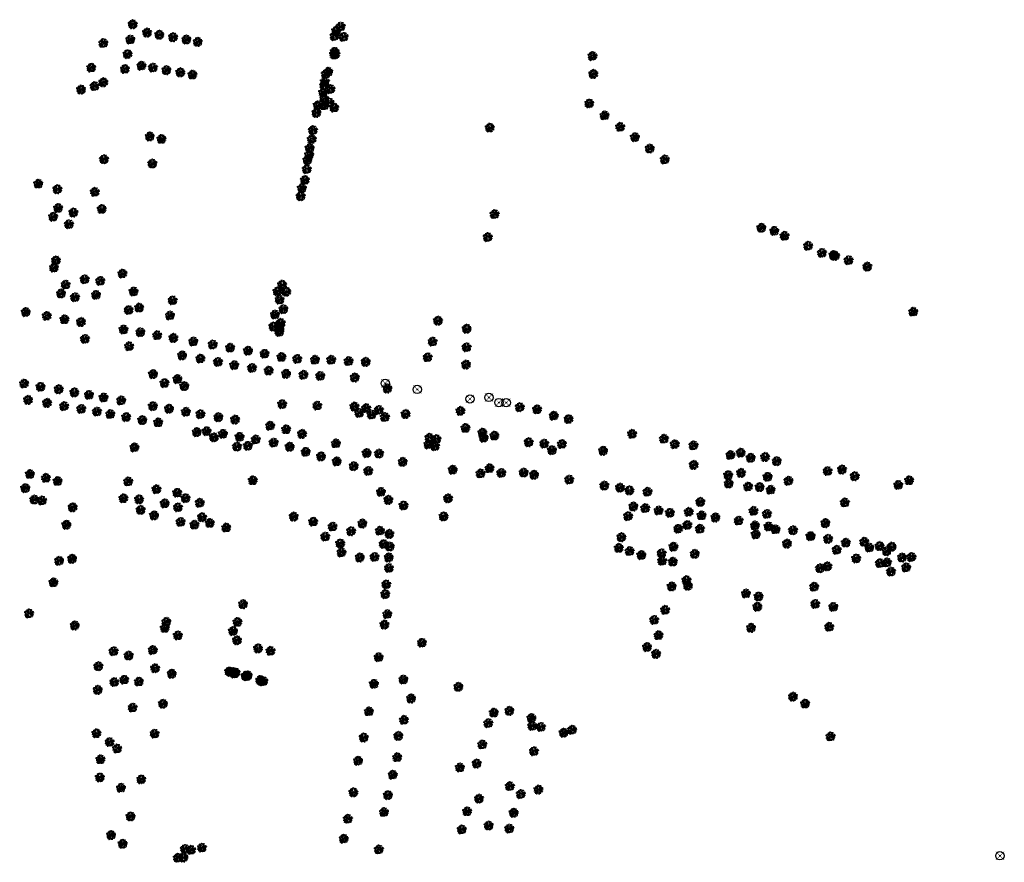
# Model space of a CAD drawing. Header units: metres. Extents: x 197165 to 199066, y 355709 to 356526.
# Tile 6 of 6: x 198537 to 199066, y 355781 to 356234. Entities that reach past the tile are written whole.
import ezdxf

# ---------------------------------------------------------------- set-up
doc = ezdxf.new("R2010")
doc.units = ezdxf.units.M
doc.layers.add('B-WE-GR-BOOM-S', color=252, linetype='Continuous')
doc.layers.add('V-WE-GR-BOOM-S', color=10, linetype='Continuous', lineweight=25)

# ---------------------------------------------------------------- blocks, each defined once
blk = doc.blocks.new('SGR-BOOM_23')
at = {"flags": 128}
for points in [[(-11.8, 5), (-11.9, 5), (-12.1, 5.2), (-12.1, 5.3), (-11.9, 5.2), (-11.8, 5.2), (-11.8, 5)], [(-11.7, 2.8), (-11.8, 2.8), (-11.9, 2.9), (-11.8, 3), (-11.7, 2.9), (-11.7, 2.8)], [(-11.4, 3), (-11.5, 3.1), (-11.7, 3.2), (-11.8, 3.3), (-11.8, 3.4), (-11.7, 3.5), (-11.5, 3.4), (-11.4, 3.3), (-11.4, 3)], [(-11.3, 4.9), (-11, 4.6), (-10.7, 4.5), (-10.7, 4.5), (-10.7, 4.3), (-11.3, 4.7), (-11.3, 4.7), (-11.5, 4.3), (-11.6, 4.3), (-11.7, 4.4), (-11.4, 4.9), (-11.3, 5.3), (-11.2, 5.3), (-11.2, 5.3), (-11.3, 4.9)], [(-11.7, 2.3), (-11.7, 2.4), (-11.7, 2.5), (-11.5, 2.5), (-11.5, 2.5), (-11.7, 2.3)], [(-10.7, 2), (-10.8, 2), (-10.9, 1.9), (-10.9, 1.7), (-11, 1.8), (-11.2, 1.6), (-11.3, 1.7), (-10.8, 2.1), (-10.8, 2.1), (-10.6, 2.1), (-10.7, 2.3), (-10.6, 2.3), (-10.5, 2.2), (-10.7, 2)], [(-11, 3.3), (-11.2, 3.5), (-10.9, 3.9), (-10.7, 3.8), (-11, 3.3)], [(-10.3, 1.5), (-10.4, 1.5), (-10.5, 1.6), (-10.5, 1.7), (-10.6, 1.8), (-10.5, 1.8), (-10.3, 1.6), (-10.3, 1.5)], [(-10, 4.1), (-10.1, 4), (-10.4, 3.9), (-10.5, 4.1), (-10.1, 4.4), (-10, 4.4), (-9.9, 4.3), (-10, 4.1)], [(-9.8, 2.4), (-9.8, 2.4), (-9.9, 2.4), (-10, 2.3), (-10, 2.1), (-10.2, 2.1), (-10.3, 2), (-10.3, 2.1), (-10.1, 2.4), (-10.1, 2.5), (-10, 2.4), (-9.8, 2.6), (-9.6, 2.7), (-9.5, 2.6), (-9.8, 2.4)], [(-9.3, 4.7), (-9.8, 5.1), (-9.7, 5.1), (-9.3, 4.9), (-9.2, 4.9), (-9.2, 4.8), (-9.3, 4.7)], [(-9, 0.6), (-8.8, 0.3), (-8.8, 0.3), (-8.7, 0.3), (-8.9, 0), (-9.1, 0), (-9.4, -0.4), (-9.4, -0.7), (-9.1, -0.8), (-8.9, -0.8), (-8.8, -0.6), (-8.9, -0.3), (-8.8, -0.2), (-8.4, -0.6), (-8.2, -0.6), (-8.1, -0.4), (-7.9, -0.6), (-7.2, -0.8), (-7.7, -0.9), (-7.6, -0.9), (-7.6, -1), (-7.4, -1), (-7.5, -1.1), (-7.5, -1.1), (-7.6, -1.1), (-7.6, -1), (-8, -1.1), (-8.2, -1.3), (-8.2, -1.4), (-8.1, -1.5), (-8.2, -1.5), (-8.2, -1.6), (-8.5, -1), (-8.9, -1.1), (-9, -1.1), (-9.1, -1.2), (-9.1, -1.3), (-9.3, -1.4), (-9.3, -1.3), (-9.3, -1.2), (-9.1, -1.2), (-9, -1.2), (-9, -1), (-9.4, -1), (-9.6, -1), (-9.7, -0.9), (-9.4, -0.8), (-9.3, -0.8), (-9.6, -0.6), (-9.7, -0.5), (-9.8, -0.5), (-9.6, -0.2), (-9.5, -0.2), (-9.4, 0), (-9.2, 0), (-9.1, 0.3), (-9.1, 0.6), (-9.3, 0.8), (-9.4, 0.9), (-9.1, 1.2), (-8.8, 1), (-8.8, 1), (-9, 0.6)], [(-9, 6), (-9.1, 5.9), (-9.3, 6), (-9.3, 6), (-9.3, 6.1), (-9.1, 6.2), (-9, 6.1), (-9, 6)], [(-8.5, 7.2), (-8.5, 7.2), (-8.6, 7.2), (-8.6, 7.4), (-8.5, 7.5), (-8.3, 7.5), (-8.3, 7.2), (-8.5, 7.2)], [(-8.1, 0.2), (-8.3, 0.5), (-8.1, 0.7), (-7.9, 0.7), (-7.9, 0.4), (-8.1, 0.2)], [(-7.4, 1.3), (-7.2, 1.2), (-7.5, 1.2), (-7.4, 1.3)], [(-7.2, 8.3), (-7.3, 8.3), (-7.2, 8.5), (-7.1, 8.4), (-7.2, 8.3)], [(-6.6, 6.8), (-6.8, 6.7), (-7, 6.8), (-7.2, 7), (-7.1, 7), (-7, 7.2), (-6.6, 7.1), (-6.6, 7), (-6.6, 6.8)], [(-6.9, 4.6), (-7, 4.7), (-6.9, 4.8), (-6.8, 4.6), (-6.9, 4.6)], [(-5.9, 9.3), (-6.1, 9.4), (-6.5, 9.4), (-6.6, 9.4), (-6.7, 9.5), (-6.8, 9.6), (-6.7, 9.7), (-6, 9.7), (-5.9, 9.6), (-5.9, 9.3)], [(-6, 3.6), (-6, 3.5), (-6.3, 3.8), (-6.5, 3.8), (-6.4, 4.2), (-6.7, 4.5), (-6.7, 4.6), (-6.6, 4.7), (-6.3, 4), (-6.2, 3.9), (-6, 3.9), (-5.8, 4.2), (-5.6, 4), (-6, 3.6)], [(-6.2, 6.4), (-6.3, 6.3), (-6.5, 6.5), (-6.5, 6.8), (-6.3, 6.9), (-6.2, 6.8), (-6.2, 6.4)], [(-6.3, 3.2), (-6.4, 3.2), (-6.2, 3.3), (-6.2, 3.3), (-6.3, 3.2)], [(-6, 7.1), (-6.1, 7.1), (-6.2, 7.3), (-6.2, 7.5), (-6.1, 7.6), (-5.9, 7.6), (-5.8, 7.4), (-6, 7.1)], [(-5.5, 10.1), (-5.6, 10), (-5.7, 10), (-5.7, 10.1), (-5.7, 10.2), (-5.6, 10.2), (-5.5, 10.1), (-5.5, 10.1)], [(-5.5, 5), (-5.6, 5.1), (-5.6, 5.2), (-5.4, 5), (-5.5, 5)], [(-5.1, 10), (-5.5, 10.3), (-5.5, 10.6), (-5.3, 10.5), (-5.1, 10.4), (-5, 10.2), (-5.1, 10)], [(-5.3, 3.6), (-5.4, 3.7), (-5.2, 3.8), (-5, 3.6), (-5.3, 3.6)], [(-3.8, 8.6), (-3.8, 8.5), (-4, 8.4), (-4.2, 8.5), (-4.4, 8.2), (-4.7, 8.3), (-4.6, 8.1), (-4.8, 7.9), (-4.9, 7.9), (-5.1, 8.2), (-5.1, 8.3), (-4.8, 8.4), (-4.8, 8.3), (-4.6, 8.3), (-4.6, 8.4), (-4.6, 8.5), (-4.4, 8.5), (-4.3, 8.8), (-4, 8.8), (-3.9, 9), (-3.7, 9), (-3.6, 8.9), (-3.8, 8.6)], [(-4.5, 7.5), (-4.5, 7.5), (-4.7, 7.6), (-4.7, 7.7), (-4.5, 7.9), (-4.3, 7.8), (-4.4, 7.6), (-4.5, 7.5)], [(-4.1, 5.2), (-4.4, 5.2), (-4.7, 5.5), (-4.7, 5.7), (-4.6, 5.8), (-4.3, 5.7), (-4.1, 5.4), (-4.1, 5.2)], [(-4.5, 4.3), (-4.5, 4.3), (-4.7, 4.4), (-4.5, 4.7), (-4.4, 4.8), (-4.2, 4.8), (-4.2, 4.5), (-4.5, 4.3)], [(-4.4, 2.9), (-4.6, 2.9), (-4.3, 3.1), (-4.2, 3.1), (-4.4, 2.9), (-4.4, 2.9)], [(-3.9, 0.5), (-4.2, 0.6), (-3.9, 0.7), (-3.8, 0.7), (-3.9, 0.5)], [(-4.1, 4.3), (-4.1, 4.5), (-4, 4.5), (-3.9, 4.5), (-4.1, 4.3)], [(-3.7, 7.3), (-3.8, 7.2), (-3.9, 7.3), (-4, 7.4), (-3.8, 7.5), (-3.7, 7.4), (-3.7, 7.3)], [(-3.9, 8), (-3.7, 8.2), (-3.5, 8.2), (-3.3, 8.3), (-3.7, 7.9), (-3.9, 8)], [(-3.5, 1.4), (-3.6, 1.4), (-3.7, 1.4), (-3.5, 1.6), (-3.4, 1.5), (-3.5, 1.4)], [(-3.1, 0.9), (-3.1, 0.8), (-3.4, 0.5), (-3.7, 0.6), (-3.7, 0.8), (-3.7, 0.9), (-3.6, 1), (-3.5, 1), (-3.1, 1.4), (-2.9, 1.4), (-3, 1), (-3.1, 0.9)], [(-3.3, 5.7), (-3.4, 5.7), (-3.6, 5.5), (-3.4, 5.9), (-3.3, 5.9), (-3.3, 5.8), (-3.3, 5.7)], [(-3.4, 9.8), (-3.5, 9.8), (-3.5, 9.9), (-3.3, 10.1), (-3.2, 10), (-3.4, 9.8)], [(-3.1, 11.4), (-3.1, 11.4), (-3.3, 11.4), (-3.4, 11.6), (-3.4, 11.7), (-3.2, 11.7), (-3, 11.5), (-3.1, 11.4)], [(-2.9, 10.9), (-3.1, 10.8), (-3.1, 10.8), (-3.2, 10.9), (-3.2, 11), (-3.1, 11.1), (-2.9, 11.1), (-2.9, 11.1), (-2.9, 10.9)], [(-2.1, 8.6), (-2.2, 8.6), (-2.3, 8.5), (-2.6, 8.7), (-2.6, 9), (-2.8, 9.1), (-2.8, 9.1), (-2.9, 8.7), (-2.9, 8.7), (-3.1, 8.7), (-3.2, 8.9), (-3.2, 9.1), (-3, 9.2), (-2.8, 9.2), (-2.8, 9.2), (-2.7, 9.4), (-2.4, 9.3), (-2.1, 8.9), (-2.1, 8.6)], [(-3, 0.1), (-3.1, 0.1), (-3.2, 0.2), (-3, 0.4), (-2.9, 0.2), (-3, 0.1)], [(-2.7, 0.8), (-2.9, 1), (-2.6, 1.1), (-2.6, 0.9), (-2.7, 0.8)], [(-1.8, 1.7), (-1.9, 1.6), (-2.2, 1.6), (-2.3, 1.5), (-2.6, 1.6), (-2, 2.1), (-1.9, 2.1), (-1.7, 1.8), (-1.8, 1.7)], [(-2, 7.5), (-2.3, 7.6), (-2, 7.7), (-2, 7.6), (-2, 7.5)], [(-2, 11.3), (-2.1, 11.3), (-2.2, 11.4), (-2.1, 11.7), (-2, 11.8), (-1.5, 11.6), (-1.3, 11.5), (-1.8, 11.2), (-2, 11.3)], [(-2, 3.1), (-2.2, 3.4), (-2.2, 3.5), (-2.1, 3.3), (-2, 3.1)], [(-1.8, 0.8), (-2.1, 0.9), (-2.2, 1.1), (-2, 1.3), (-1.8, 1.3), (-1.6, 1), (-1.8, 0.8)], [(-1.4, 1.3), (-1.6, 1.3), (-1.7, 1.4), (-1.4, 1.5), (-1.4, 1.5), (-1.4, 1.3)], [(-1.3, 12.3), (-1.5, 12.1), (-1.5, 12.2), (-1.6, 12.2), (-1.6, 12.3), (-1.4, 12.5), (-1.3, 12.4), (-1.3, 12.3)], [(-1.4, 6.1), (-1.4, 6), (-1.6, 6.2), (-1.4, 6.3), (-1.3, 6.2), (-1.4, 6.1)], [(-1.3, 9.5), (-1.4, 9.4), (-1.5, 9.4), (-1.5, 9.4), (-1.5, 9.6), (-1.3, 9.7), (-1.3, 9.6), (-1.3, 9.5)], [(-0.5, 5.5), (-0.6, 5.4), (-0.7, 5.4), (-0.5, 5.6), (-0.5, 5.6), (-0.5, 5.5)], [(-0.4, 12.4), (-0.2, 12), (-0.2, 12.1), (-0.4, 12.1), (-0.5, 11.9), (-0.6, 12.1), (-0.6, 12.7), (-0.6, 12.8), (-0.4, 12.9), (-0.3, 12.8), (-0.4, 12.4)], [(0.1, 2.3), (0.1, 2.3), (0.3, 2.7), (0.3, 2.8), (0.4, 2.9), (0.3, 2.3), (0.1, 2.3)], [(0.8, 12.4), (0.7, 12.3), (0.7, 12.3), (0.6, 12.4), (0.7, 12.6), (0.8, 12.5), (0.8, 12.4)], [(0.9, 5.4), (0.8, 5.2), (0.6, 5.5), (0.9, 5.5), (0.9, 5.5), (0.9, 5.4)], [(0.8, 2.2), (0.7, 2.1), (0.7, 2), (0.6, 2.1), (0.7, 2.1), (0.7, 2.5), (0.8, 2.7), (0.9, 2.4), (0.8, 2.2)], [(1.1, 2.7), (1.1, 2.6), (0.9, 2.8), (0.9, 3), (0.8, 3.1), (0.8, 3.1), (0.9, 3.2), (1.1, 2.9), (1.1, 2.7)], [(2, 9.8), (2.1, 9.8), (2.2, 9.5), (2.2, 9.4), (2.1, 9.3), (2, 9.4), (1.9, 9.9), (1.6, 10.2), (1.7, 10.4), (1.8, 10.5), (2, 10.5), (2.1, 10.4), (2, 9.8)], [(2.1, 1.6), (1.7, 1.9), (1.7, 2), (1.9, 2.1), (2, 2.1), (2.1, 1.8), (2.1, 1.6)], [(2.2, 8), (2.1, 8.1), (2, 7.9), (1.8, 7.9), (2.2, 8.2), (2.2, 8.2), (2.2, 8)], [(2.1, 11.9), (2, 11.8), (1.9, 11.8), (1.9, 11.8), (1.9, 12), (2, 12), (2.1, 12), (2.1, 11.9)], [(2.3, 7.4), (2.1, 7.5), (2.2, 7.5), (2.4, 7.3), (2.3, 7.4)], [(3.5, 3.5), (3.4, 3.6), (2.8, 3.5), (2.7, 3.4), (2.5, 3.6), (2.6, 3.7), (2.8, 3.7), (3.1, 4.1), (3.3, 4.1), (3.4, 3.9), (3.7, 3.8), (3.7, 3.7), (3.5, 3.5)], [(3.9, 0.3), (3.8, 0.2), (3.6, 0.1), (2.9, -0.4), (2.7, -0.4), (2.6, 0.1), (2.8, 0.6), (2.8, 0.6), (3.1, 0.4), (3.3, 0.7), (3.4, 0.8), (3.8, 0.6), (3.9, 0.4), (3.9, 0.3)], [(4, 10.1), (4.1, 9.9), (4.2, 9.8), (3.7, 9.2), (3.6, 9.2), (3.4, 9.3), (3.7, 9.7), (3.6, 9.8), (3.5, 10), (3.3, 10), (3.1, 10.4), (3.1, 10.5), (3.4, 10.5), (3.4, 10.8), (3.1, 10.9), (3, 11), (3, 11.1), (3.1, 11.2), (3.5, 10.8), (3.7, 10.8), (4, 10.4), (4, 10.1)], [(3.2, 7.7), (3.1, 7.5), (3.1, 7.7), (3.3, 7.9), (3.4, 7.8), (3.2, 7.7)], [(3.3, 8.7), (3.3, 8.8), (3.5, 8.8), (3.5, 8.7), (3.3, 8.7)], [(4.3, 7.8), (4.1, 7.8), (4, 7.7), (3.8, 7.7), (3.7, 7.9), (4.1, 8), (4.2, 8.1), (4.3, 8.1), (4.5, 7.8), (4.3, 7.8)], [(4.1, 3.4), (4, 3.3), (3.9, 3.3), (3.8, 3.4), (4, 3.6), (4.2, 3.5), (4.1, 3.4)], [(4.1, 10.7), (4.1, 10.7), (3.9, 10.9), (3.9, 11), (4.1, 11.1), (4.2, 11.1), (4.1, 10.7)], [(4.3, 1.7), (4.3, 1.7), (4.2, 1.8), (4.4, 2), (4.4, 2), (4.3, 1.7)], [(6.4, 0.9), (6.4, 0.7), (6.4, 0.5), (6.3, 0.4), (6.3, 0.3), (5.9, 0.7), (5.8, 1), (5.7, 1.1), (5.5, 1.1), (5.3, 0.8), (5, 1), (4.9, 1), (4.9, 1), (4.9, 0.8), (5, 0.7), (4.9, 0.5), (4.6, 0.5), (4.4, 1), (4.3, 1.1), (4.3, 1.3), (4.5, 1.5), (4.5, 1.5), (4.9, 1.7), (5, 1.8), (5.1, 1.8), (5.4, 1.5), (5.5, 1.3), (5.6, 1.3), (5.9, 1.1), (6, 1.1), (6, 1.1), (6.5, 1.2), (6.5, 1.1), (6.4, 0.9)], [(4.8, 10.5), (4.7, 10.4), (4.5, 10.5), (4.7, 10.7), (4.8, 10.6), (4.8, 10.5)], [(5.5, 5.6), (5.6, 5.5), (5.6, 5.4), (5.5, 5.3), (4.9, 5.4), (4.7, 5.3), (4.7, 5.2), (4.8, 5.1), (4.9, 5.1), (4.8, 5.1), (4.5, 5.4), (4.7, 5.7), (5.1, 5.7), (5.2, 5.9), (5.2, 6), (5.2, 6), (5.6, 5.9), (5.7, 5.8), (5.5, 5.6)], [(4.9, 6), (4.7, 6.1), (4.6, 6.1), (4.9, 6.2), (5, 6.1), (4.9, 6)], [(5, 2.6), (4.9, 2.6), (5, 2.8), (4.9, 2.7), (5, 2.6)], [(5.7, -0.2), (5.4, 0), (5.4, 0.2), (5.6, 0.3), (5.9, 0.3), (6, 0.1), (5.7, -0.2)], [(6.1, 6.9), (6, 6.9), (5.9, 7), (5.8, 7.1), (5.8, 7.1), (5.9, 7.3), (6, 7.3), (6.1, 7.1), (6.1, 6.9)], [(6.1, 10.4), (6, 10.4), (5.9, 10.5), (5.9, 10.8), (6, 10.9), (6.5, 10.7), (6.8, 10.6), (6.3, 10.3), (6.1, 10.4)], [(6.8, 3.4), (6.8, 3.3), (6.7, 3.2), (6.5, 3.3), (6.4, 3.3), (6.4, 3.2), (6.4, 3.2), (6.3, 3.1), (6, 3.2), (5.9, 3.3), (5.9, 3.4), (6, 3.4), (6.4, 3.4), (7, 4), (7.1, 4), (7.2, 3.8), (6.8, 3.4)], [(6.2, 5.5), (6.1, 5.2), (6, 5.1), (6, 5.4), (6.2, 5.6), (6.2, 5.7), (6.3, 5.8), (6.4, 5.8), (6.4, 5.6), (6.2, 5.5)], [(7.1, 1.5), (6.9, 1.4), (6.9, 1.4), (6.7, 1.4), (6.6, 1.6), (6.8, 1.9), (6.9, 2.1), (7.1, 2), (7.2, 2), (7.1, 1.9), (7.1, 1.5)], [(6.9, 9.9), (6.8, 9.9), (6.7, 9.9), (6.7, 9.9), (6.7, 10.1), (6.9, 10), (6.9, 9.9)], [(7, 7.6), (6.9, 7.7), (7, 7.8), (7.1, 7.7), (7, 7.6)], [(8.3, 2.2), (8.3, 2.1), (8.6, 1.8), (8.4, 1.4), (8.3, 1.3), (8.2, 1.4), (8.1, 1.8), (8, 1.9), (7.4, 1.9), (7.2, 2.2), (7.1, 2.6), (7.2, 2.7), (7.3, 2.7), (7.6, 2.5), (7.6, 2.3), (7.6, 2.2), (8.1, 2.1), (8.2, 2.2), (8.1, 2.4), (8.4, 2.7), (8.6, 2.5), (8.3, 2.2)], [(8, 1), (7.7, 1.1), (7.5, 1.3), (7.5, 1.4), (7.6, 1.5), (7.8, 1.6), (8.1, 1.3), (8.1, 1.1), (8, 1)], [(8.4, -0.3), (8.5, -0.6), (8.4, -0.7), (8.3, -0.9), (8, -0.5), (8, -0.4), (8, -0.2), (7.9, -0.1), (7.9, 0.1), (8.1, 0.3), (8.4, 0.3), (8.5, 0.1), (8.4, -0.3)], [(8.8, 3.8), (8.5, 3.9), (8.2, 4.2), (8.3, 4.2), (8.3, 4.3), (8.2, 4.4), (8.6, 4.1), (8.8, 4.1), (9, 3.9), (8.8, 3.8)], [(9.2, 5.9), (9.1, 5.8), (8.7, 5.7), (8.5, 5.9), (8.5, 5.9), (8.6, 6.1), (9.1, 6.1), (9.2, 6), (9.2, 5.9)], [(9.2, 4.5), (9.2, 4.3), (8.5, 4.8), (8.6, 4.9), (8.5, 5.1), (8.9, 4.9), (9.1, 4.9), (9.2, 4.8), (9.3, 4.7), (9.2, 4.5)], [(9.9, -0.2), (9.6, -0.2), (9.3, -0.1), (9.2, 0), (9.2, 0.1), (9.2, 0.1), (9.6, 0), (9.9, 0.2), (10, 0.1), (9.9, -0.2)], [(10.2, 1.8), (10.4, 1.5), (10.5, 1.4), (10.5, 1.3), (10.4, 1.2), (10.2, 1.4), (9.9, 2), (10, 2.2), (10.1, 2.3), (10.2, 2.2), (10.2, 2.2), (10.2, 1.8)], [(10.2, 6.3), (10, 6.4), (10.2, 6.5), (10.3, 6.4), (10.2, 6.3)], [(10.7, 5.6), (10.5, 5.5), (10.3, 5.5), (10.4, 5.8), (10.5, 5.9), (10.6, 5.9), (10.7, 5.8), (10.7, 5.6)], [(11.1, 3.3), (10.9, 3.1), (10.9, 2.9), (10.4, 2.6), (10.3, 2.6), (10.3, 2.7), (10.5, 2.8), (10.6, 2.8), (10.7, 2.9), (10.7, 3.3), (11, 3.7), (10.9, 3.7), (11.2, 3.7), (11.3, 3.5), (11.1, 3.3)], [(10.5, 0), (10.4, -0.1), (10.4, -0.1), (10.3, 0), (10.4, 0.1), (10.5, 0.1), (10.5, 0)], [(11.3, 2.1), (11.3, 2), (11.3, 1.9), (11.2, 1.8), (11.1, 1.9), (11, 1.9), (10.9, 1.8), (10.9, 1.6), (10.9, 1.5), (10.9, 1.4), (10.7, 1.6), (10.7, 1.7), (10.4, 2), (10.5, 2.2), (10.6, 2.3), (10.6, 2.2), (10.8, 2.2), (10.9, 2.6), (11.4, 2.4), (11.6, 2.3), (11.3, 2.1)], [(11.1, 4.4), (11, 4.3), (10.8, 4.3), (10.9, 4.6), (11, 4.6), (11.1, 4.5), (11.1, 4.4)], [(12.1, 3), (12, 2.8), (11.6, 2.8), (11.6, 2.9), (11.6, 3.1), (12, 3.1), (12.1, 3), (12.1, 3)], [(-10.6, -4.4), (-10.8, -4.4), (-11, -4.1), (-10.9, -4), (-10.5, -4.4), (-10.6, -4.4)], [(-10.1, -3.1), (-10.3, -3.4), (-10.3, -3.5), (-10.5, -3.6), (-10.5, -3.5), (-10.5, -3), (-10.3, -2.8), (-10.2, -3), (-10.1, -3.1)], [(-10, -1.6), (-10.1, -1.6), (-10.2, -1.2), (-10.1, -1), (-9.9, -1.3), (-10, -1.6)], [(-8.5, -2.4), (-8.5, -2.5), (-8.3, -2.6), (-8.7, -2.7), (-8.7, -2.8), (-8.6, -3), (-8.8, -3), (-8.9, -3), (-8.9, -3), (-8.9, -2.6), (-9.3, -2.3), (-9.7, -2.3), (-9.9, -2.5), (-10, -2.7), (-10.1, -2.8), (-10.2, -2.8), (-10, -2.3), (-9.5, -1.9), (-9.2, -1.7), (-9.2, -1.9), (-8.8, -2.2), (-8.5, -2.3), (-8.5, -2.3), (-8.5, -2.4)], [(-9.8, -7.6), (-9.9, -7.6), (-10, -7.6), (-10, -7.3), (-9.8, -7.4), (-9.8, -7.6)], [(-9.6, -2.9), (-9.8, -2.8), (-9.6, -2.6), (-9.6, -2.9), (-9.6, -2.9)], [(-9.8, -3.2), (-9.7, -3.1), (-9.4, -3.1), (-9.7, -3.5), (-9.8, -3.2)], [(-9.6, -4), (-9.7, -4.1), (-9.8, -3.9), (-9.6, -3.7), (-9.6, -3.7), (-9.6, -4)], [(-9, -3.1), (-9.1, -3.1), (-9.1, -3.1), (-9.2, -3), (-9.1, -3), (-9, -3), (-9, -3.1)], [(-8.3, -4.9), (-8.5, -5.1), (-8.6, -5.3), (-9.1, -5.6), (-9.1, -5.6), (-9.1, -5.5), (-9, -5.4), (-8.8, -5.4), (-8.8, -5.3), (-8.8, -5), (-8.4, -4.5), (-8.6, -4.5), (-8.3, -4.5), (-8.1, -4.8), (-8.3, -4.9)], [(-8.7, -7.4), (-8.7, -7.3), (-8.8, -7.4), (-8.7, -7), (-8.7, -6.9), (-8.4, -7), (-8.5, -7.3), (-8.7, -7.4)], [(-8.4, -9), (-8.6, -9), (-8.8, -8.7), (-8.7, -8.6), (-8.3, -9), (-8.4, -9)], [(-8.4, -3.8), (-8.4, -3.9), (-8.6, -3.9), (-8.6, -3.7), (-8.5, -3.6), (-8.4, -3.7), (-8.4, -3.8)], [(-8.1, -1), (-8.4, -1), (-8.4, -0.9), (-8.4, -0.9), (-8.3, -0.8), (-8.2, -0.7), (-7.9, -0.8), (-8.1, -1), (-8.1, -1)], [(-7.9, -7.7), (-8.1, -8), (-8.2, -8.1), (-8.3, -8.2), (-8.4, -8.1), (-8.3, -7.6), (-8.1, -7.4), (-8, -7.6), (-7.9, -7.7)], [(-8, -7), (-8, -7), (-8.1, -7), (-8.2, -6.9), (-8.1, -6.8), (-8, -6.9), (-8, -7)], [(-7.3, -5.3), (-7.4, -5.4), (-7.8, -5.4), (-7.9, -5.3), (-7.9, -5.1), (-7.4, -5.1), (-7.3, -5.2), (-7.3, -5.3)], [(-7.3, -2.7), (-7.2, -2.8), (-7.3, -3), (-7.5, -2.8), (-7.5, -2.5), (-7.6, -2.5), (-7.5, -2.5), (-7.5, -2.3), (-7.7, -2.3), (-7.6, -2.1), (-7.3, -2.7), (-7.3, -2.7)], [(-7.6, -7.8), (-7.6, -7.7), (-7.2, -7.7), (-7.5, -8.1), (-7.6, -7.8)], [(-7.4, -8.6), (-7.5, -8.7), (-7.6, -8.5), (-7.4, -8.3), (-7.4, -8.4), (-7.4, -8.6)], [(-6.8, -7.1), (-6.3, -7.6), (-6.5, -7.8), (-6.4, -8.3), (-6.3, -8.4), (-6.3, -8.5), (-6.4, -8.6), (-6.6, -8.1), (-6.6, -7.6), (-6.9, -7.5), (-7.1, -7.5), (-7.2, -7.4), (-7.3, -7.4), (-7.4, -7.3), (-7.3, -7.1), (-7.1, -7.1), (-7, -6.9), (-7.4, -6.9), (-7.5, -6.8), (-7.5, -6.7), (-7.5, -6.6), (-7.2, -6.8), (-7, -6.6), (-7, -7), (-6.8, -7.1)], [(-6.4, -1.5), (-6.4, -1.7), (-6.3, -1.8), (-6.5, -1.6), (-6.5, -1.5), (-6.6, -1.4), (-6.9, -1.4), (-7, -1.6), (-7, -1.9), (-6.7, -2.1), (-6.6, -2.3), (-6.6, -2.3), (-6.6, -2.4), (-6.8, -2.4), (-7.2, -1.9), (-7.2, -1.9), (-7.1, -1.9), (-7.1, -1.6), (-7.4, -1.6), (-7.3, -1.6), (-7.3, -1.4), (-7.1, -1.4), (-7, -1.5), (-6.8, -1.1), (-6.6, -0.9), (-6.4, -1.1), (-6.2, -1.3), (-6.4, -1.5)], [(-6.9, -8.4), (-7, -8.5), (-7.1, -8.4), (-7, -8.3), (-6.9, -8.4), (-6.9, -8.4)], [(-5.5, -5.9), (-5.7, -6.1), (-5.9, -5.9), (-6.1, -5.8), (-6.3, -5.9), (-6.4, -5.9), (-6.4, -5.7), (-6.3, -5.6), (-6, -5.6), (-6, -5.6), (-5.6, -5.7), (-5.6, -5.8), (-5.5, -5.9)], [(-6.2, -10.8), (-6.3, -10.7), (-6.2, -10.5), (-6.1, -10.7), (-6.2, -10.8)], [(-5.8, -9.8), (-6, -9.6), (-6.2, -9.3), (-6, -9.2), (-5.9, -9.2), (-5.7, -9.8), (-5.8, -9.8)], [(-5.7, -2.4), (-5.9, -2.2), (-5.8, -2.1), (-5.8, -2.3), (-5.7, -2.4)], [(-5, -2.8), (-5.2, -2.8), (-5.3, -3.2), (-5.3, -3.3), (-5.2, -3.3), (-5.2, -3.2), (-5.1, -3.4), (-5.3, -3.7), (-5.5, -3.6), (-5.7, -3.6), (-5.8, -3.7), (-5.9, -3.6), (-5.8, -3.4), (-5.7, -3.2), (-5.9, -3.1), (-5.8, -3), (-5.6, -3.2), (-5.3, -2.9), (-5.3, -2.8), (-5.6, -2.5), (-5.3, -2.4), (-4.9, -2.9), (-4.8, -2.9), (-5, -3), (-5, -2.8)], [(-5, -9.2), (-4.9, -9.4), (-5, -9.9), (-5.4, -10.5), (-5.3, -10.9), (-5.7, -11.2), (-5.7, -11.2), (-5.8, -11.2), (-5.9, -11.2), (-5.6, -11), (-5.6, -10.8), (-5.9, -10.5), (-5.9, -10.4), (-5.4, -10.5), (-5.2, -9.8), (-5.1, -9.7), (-5.2, -9.6), (-5.6, -9.5), (-5.6, -9.4), (-5.6, -9.4), (-5.1, -9.3), (-5.1, -9), (-5.3, -8.8), (-5.3, -8.8), (-5.1, -8.8), (-5, -8.9), (-5, -9.2)], [(-5, -7), (-5.3, -6.7), (-5.3, -6.5), (-4.8, -6.3), (-4.8, -6.9), (-5, -7)], [(-5.1, -1.5), (-5.2, -1.4), (-5.1, -1.3), (-5, -1.4), (-4.6, -1.4), (-4.8, -1.5), (-5.1, -1.5)], [(-1.1, -7.7), (-1.5, -7.6), (-1.7, -7.8), (-1.7, -8.2), (-1.3, -8.4), (-1.3, -8.4), (-1.4, -8.4), (-1.5, -8.4), (-1.2, -8.8), (-1.3, -9.1), (-1.4, -9.1), (-1.5, -8.6), (-1.8, -8.3), (-2.2, -8.3), (-2.4, -8.6), (-2.3, -8.7), (-2.2, -8.9), (-2.6, -9.1), (-2.7, -9.2), (-2.7, -9.5), (-3, -9.6), (-2.9, -9.7), (-2.7, -10), (-2.7, -10), (-2.9, -10), (-3.1, -9.8), (-3.1, -9.7), (-3.2, -9.6), (-3.5, -9.5), (-3.7, -9.8), (-3.6, -10), (-4, -10.5), (-4.4, -10.2), (-4.5, -9.8), (-4.3, -9.6), (-4.2, -9.8), (-4.2, -9.8), (-4.2, -10.1), (-4, -10.2), (-3.8, -10.2), (-3.8, -9.8), (-3.9, -9.7), (-4, -9.7), (-3.8, -9.5), (-3.8, -9.4), (-3.8, -9.3), (-3.5, -9.4), (-3.2, -9.4), (-3, -9.2), (-2.9, -8.8), (-3, -8.7), (-3, -8.7), (-3.4, -8.8), (-3.6, -8.8), (-3.9, -9), (-4.1, -8.9), (-4.1, -8.9), (-4.4, -8.9), (-4.6, -9.1), (-4.7, -9.2), (-4.7, -9), (-4.5, -8.8), (-4.5, -8.6), (-4.8, -8.3), (-4.8, -8.2), (-4.5, -7.8), (-4.4, -7.9), (-4.6, -8.2), (-4.6, -8.4), (-4.5, -8.6), (-4.2, -8.6), (-4.1, -8.5), (-4, -8.4), (-3.9, -8.7), (-3.9, -8.7), (-3.5, -8.4), (-3.5, -8.2), (-3.8, -7.9), (-3.8, -7.5), (-3.4, -7.8), (-3.1, -7.6), (-2.9, -7.8), (-2.6, -7.8), (-2.4, -7.5), (-2.6, -7.2), (-2.7, -7.1), (-2.5, -6.9), (-2.5, -6.7), (-2.4, -6.6), (-2.1, -6.8), (-2, -6.9), (-2.3, -6.9), (-2.4, -7), (-2.1, -7.2), (-2.2, -7.3), (-2.2, -7.5), (-2.1, -7.6), (-1.8, -7.6), (-1.7, -7.5), (-1.6, -7.6), (-1.4, -7.6), (-1.3, -7.6), (-1.3, -7.5), (-1.3, -7.5), (-1.1, -7.3), (-1.2, -7.5), (-1.1, -7.7)], [(-4.3, -11.3), (-4.5, -11.3), (-4.6, -11.2), (-4.5, -11.1), (-4.3, -11.3), (-4.3, -11.3)], [(-3.2, -1.1), (-3, -1), (-2.6, -1.5), (-2.6, -1.5), (-3, -1.2), (-3.6, -1.5), (-3.6, -1.6), (-3.7, -1.3), (-3.6, -1.2), (-3.6, -1.2), (-3.7, -1.1), (-4, -1.3), (-4.1, -1.3), (-3.8, -1.1), (-3.7, -1.1), (-3.5, -0.9), (-3.5, -0.7), (-3.4, -0.6), (-3.3, -0.9), (-3.2, -1.1)], [(-3.6, -2.7), (-3.9, -2.8), (-4.1, -2.8), (-4, -2.4), (-3.8, -2.2), (-3.7, -2.3), (-3.6, -2.4), (-3.6, -2.7)], [(-2.8, -3.9), (-2.8, -4.1), (-2.7, -4.2), (-2.8, -4.2), (-2.9, -4.3), (-2.8, -4.7), (-2.9, -4.8), (-2.9, -5.5), (-2.8, -5.6), (-3.3, -5.3), (-3.3, -5.2), (-3.4, -5.1), (-3.6, -5.1), (-3.5, -5.1), (-3.5, -5), (-3.6, -5), (-3.6, -5), (-3.7, -4.9), (-3.6, -4.8), (-3.4, -5.1), (-3.1, -5.1), (-3, -5), (-3.1, -4.3), (-3.3, -4.2), (-3.5, -4.2), (-3.6, -4.4), (-3.8, -4.1), (-4.1, -4.1), (-4.1, -4.1), (-4, -4), (-3.7, -4.1), (-3.6, -4.1), (-3.6, -4.1), (-3.5, -4), (-3.6, -4), (-3.8, -4), (-3.6, -3.9), (-3.3, -4.2), (-3, -4.2), (-3, -3.7), (-3.1, -3.7), (-3, -3.6), (-2.8, -3.7), (-2.8, -3.8), (-2.8, -3.9)], [(-2.8, -10.6), (-2.9, -10.7), (-3, -10.7), (-3, -10.5), (-2.8, -10.4), (-2.8, -10.5), (-2.8, -10.6)], [(-2.4, -4.5), (-2.6, -4.3), (-2.5, -4.2), (-2.3, -4.3), (-2.3, -4.4), (-2.4, -4.5)], [(-1.9, -4.2), (-2, -4.2), (-1.6, -3.9), (-1.5, -4.1), (-1.9, -4.2)], [(-1.6, -5.7), (-1.7, -5.7), (-1.7, -5.6), (-1.3, -5.7), (-1.3, -5.8), (-1.6, -5.7)], [(-1.3, -3.9), (-1.1, -3.7), (-1, -3.6), (-0.9, -3.8), (-1.3, -3.9)], [(-0.6, -2.8), (-1.2, -2.8), (-1.2, -2.7), (-1, -2.5), (-0.6, -2.5), (-0.6, -2.6), (-0.6, -2.8)], [(-0.8, -9.3), (-1, -9.3), (-1.1, -9.1), (-1, -9.1), (-0.8, -9.3), (-0.8, -9.3)], [(-0.8, -8.7), (-1, -8.5), (-1, -8.5), (-1, -8.4), (-1, -8.3), (-0.8, -8.6), (-0.8, -8.7)], [(-0.6, -2.1), (-0.6, -2.1), (-0.9, -2.1), (-0.9, -1.8), (-0.7, -1.8), (-0.6, -2), (-0.6, -2.1)], [(-0.6, -5.1), (-0.8, -5.1), (-0.9, -5), (-0.6, -4.8), (-0.5, -4.9), (-0.6, -5.1)], [(-0.7, -4.7), (-0.8, -4.5), (-0.7, -4.4), (-0.5, -4.4), (-0.6, -4.6), (-0.7, -4.7)], [(-0.2, -2.4), (-0.3, -2.4), (-0.4, -2.2), (-0.3, -2), (-0.2, -2.1), (-0.2, -2.4)], [(-0.2, -9), (-0.1, -9.3), (-0.2, -9)], [(1.1, -8.5), (1.2, -8.5), (1.3, -8.6), (1.3, -8.9), (1, -9), (0.9, -9), (0.6, -8.8), (0.3, -9), (0.1, -9.1), (0, -9.1), (0, -9), (0, -8.7), (0.1, -8.6), (0.3, -8.6), (0.4, -8.4), (0.3, -8), (0.3, -7.9), (0.7, -7.8), (0.8, -8), (1.1, -8.5)], [(0.3, -7.7), (0.2, -7.6), (0.2, -7.5), (0.3, -7.4), (0.5, -7.4), (0.4, -7.7), (0.3, -7.7)], [(1, -10.6), (0.6, -10.7), (0.5, -10.7), (0.9, -10.3), (1, -10.4), (1, -10.6)], [(0.6, 0), (0.7, 0), (0.8, -0.3), (0.6, 0)], [(1.2, -8.2), (1.1, -8.1), (1.1, -7.8), (1.2, -7.7), (1.5, -8), (1.2, -8.2)], [(1.6, -11), (1.6, -11.1), (1.4, -11), (1.5, -10.8), (1.7, -11), (1.6, -11)], [(2.3, -8.9), (2.3, -9), (2.2, -9.1), (2.2, -9.6), (2.1, -9.7), (1.8, -9.7), (1.6, -9.5), (1.7, -9.1), (1.8, -9), (1.5, -8.7), (1.5, -8.6), (1.7, -8.4), (2, -8.7), (2.2, -8.6), (2.2, -8.8), (2.3, -8.9)], [(2.3, -2.8), (2, -2.4), (2, -2.3), (2.4, -2.6), (2.4, -2.6), (2.3, -2.8)], [(3.6, -7.7), (3.5, -7.8), (3.5, -7.9), (3.6, -7.9), (3.4, -7.9), (3.8, -8.3), (3.7, -8.5), (3.3, -8.6), (3.3, -8.7), (3.3, -8.7), (3.1, -8.7), (2.9, -8.4), (2.5, -8.3), (2.5, -8.4), (2.4, -8.4), (2.2, -8.4), (2.1, -8.5), (2, -8.4), (2.1, -8.3), (2.3, -8.4), (2.3, -8.3), (2.3, -8.3), (2.2, -8.2), (2.3, -8.1), (2.4, -8.3), (2.4, -8.3), (2.4, -8.4), (2.7, -8), (2.7, -7.8), (2.5, -7.7), (2.4, -7.5), (2.4, -7.5), (2.4, -7.1), (2.5, -6.9), (2.8, -7.2), (2.8, -7.4), (2.9, -7.5), (3, -7.7), (3.3, -7.5), (3.6, -7.4), (3.6, -7.4), (3.6, -7.7)], [(2.5, -8.8), (2.4, -8.8), (2.5, -8.6), (2.6, -8.7), (2.5, -8.8)], [(3.6, -6.1), (3.6, -6.1), (3.5, -6.2), (3.5, -6.3), (3.8, -6.4), (3.9, -6.5), (3.8, -6.6), (3.8, -6.7), (3.8, -6.8), (4, -6.8), (4, -7), (4.1, -7), (4.1, -7.1), (4.1, -7.2), (3.9, -7.5), (3.8, -7.4), (3.7, -7.3), (3.8, -7), (3.8, -6.8), (3.6, -6.9), (3.3, -6.7), (3.2, -6.7), (3.4, -6.4), (3.5, -6.3), (3.5, -6.2), (3.3, -6.3), (2.8, -5.9), (2.7, -5.9), (2.6, -5.8), (2.6, -5.7), (2.7, -5.6), (3, -5.7), (3.3, -5.7), (3.3, -5.7), (3.3, -5.6), (3.5, -5.7), (3.6, -5.9), (3.6, -6.1)], [(3.2, -1.3), (2.8, -1), (2.7, -0.9), (2.9, -0.9), (3, -1.2), (3.2, -1.3)], [(3.2, -7.9), (3.1, -7.9), (3, -7.8), (3.2, -7.8), (3.3, -7.7), (3.3, -7.8), (3.2, -7.9)], [(3.4, -7.2), (3.4, -7.3), (3.3, -7.4), (3.2, -7.4), (3.1, -7.2), (3.1, -7.1), (3.4, -7), (3.4, -7.1), (3.4, -7.2)], [(3.4, -11), (3.3, -11.1), (3.2, -11.1), (3.2, -11.1), (3.3, -10.8), (3.4, -10.9), (3.4, -11)], [(3.7, -1.9), (3.5, -2.1), (3.5, -2.2), (3.3, -2.2), (3.3, -1.9), (3.5, -2), (3.5, -1.9), (3.8, -1.5), (3.9, -1.7), (3.7, -1.9)], [(3.6, -1.2), (3.6, -1.2), (3.6, -1.2), (3.4, -1.3), (3.5, -1), (3.4, -0.7), (3.9, -0.6), (3.9, -0.7), (3.6, -1.2)], [(4.3, -6.2), (4.4, -6.2), (4.3, -6.3), (4.3, -6.1), (4.1, -6.2), (3.9, -6.1), (3.9, -5.9), (4.1, -5.7), (4.3, -5.8), (4.5, -5.8), (4.6, -5.9), (4.3, -6.2)], [(4.7, -7.4), (4.7, -7.5), (4.7, -7.6), (4.8, -7.8), (4.8, -7.9), (4.7, -8), (4.1, -7.6), (4.2, -7.6), (4.1, -7.7), (4.1, -7.6), (4.4, -7.3), (4.8, -7.2), (4.8, -7.4), (4.7, -7.4)], [(4.6, -1.1), (4.5, -1.3), (4.6, -1.6), (4.6, -1.6), (4.6, -1.8), (4.5, -1.8), (4.5, -1.7), (4.4, -1.6), (4.2, -1.6), (4.2, -1.6), (4.2, -1.4), (4.2, -1.3), (4.3, -1.4), (4.3, -1.4), (4.4, -1.1), (4.7, -0.9), (4.8, -1), (4.6, -1.1)], [(4.4, -10.3), (4.3, -10.4), (4.2, -10.2), (4.3, -10.1), (4.4, -10.2), (4.4, -10.3)], [(4.6, -2.3), (4.6, -2.2), (4.5, -2.2), (4.7, -2.3), (4.8, -2.2), (4.8, -2.2), (4.9, -2.2), (4.8, -2.5), (4.6, -2.3)], [(5.4, -3.9), (4.8, -3.7), (4.8, -3.7), (4.8, -3.5), (4.9, -3.4), (5.1, -3.3), (5.2, -3.4), (5.2, -3.5), (5.4, -3.5), (5.5, -3.7), (5.4, -3.9)], [(5.1, -1.3), (5.1, -1.3), (5, -1.1), (5.1, -1.2), (5.1, -1.3)], [(5.1, -2.2), (5.1, -1.9), (5.2, -2), (5.2, -2), (5.1, -2.2)], [(5.4, -2.3), (5.4, -2.3), (5.2, -2.3), (5.6, -1.9), (5.4, -2.2), (5.4, -2.3)], [(6.4, -9.2), (6.3, -9.3), (6.1, -9.3), (6.1, -9.2), (6.3, -9), (6.4, -9.1), (6.4, -9.2)], [(6.6, -1.7), (6.5, -1.8), (6.6, -1.6), (6.6, -1.6), (6.7, -1.6), (6.7, -1.4), (6.7, -1.6), (6.6, -1.7)], [(7.6, -2.8), (7.4, -3), (7.5, -3.4), (7.5, -3.5), (7.5, -3.5), (7.2, -3.5), (7.1, -3.6), (7.1, -3.9), (7, -4), (6.8, -3.9), (6.8, -3.4), (6.6, -3.2), (6.7, -3.2), (6.8, -2.9), (6.8, -2.8), (6.7, -2.8), (7, -2.8), (7, -2.5), (7, -2.5), (7.2, -2.5), (7.3, -2.4), (7.6, -2.4), (7.9, -2.9), (7.6, -2.8)], [(7.3, -9.1), (7.1, -8.8), (7.1, -8.7), (7.1, -8.6), (7.3, -8.5), (7.5, -8.6), (7.5, -9.1), (7.3, -9.1)], [(8.3, -4.7), (8.3, -4.7), (8.2, -4.8), (8, -4.6), (8, -4.5), (7.8, -4.5), (7.7, -4.6), (7.7, -4.8), (7.9, -5.1), (7.9, -5.1), (7.4, -5.1), (7.6, -4.7), (7.6, -4.3), (7.8, -4.2), (8, -4.4), (8.4, -4.3), (8.6, -4.5), (8.3, -4.7)], [(8.2, -3.7), (8.1, -3.8), (8, -3.7), (8, -3.6), (8.2, -3.6), (8.2, -3.6), (8.2, -3.7)], [(8.2, -6.8), (8.1, -6.9), (8, -6.9), (8, -6.7), (8.1, -6.7), (8.2, -6.7), (8.2, -6.8)], [(8.2, -7.5), (8.1, -7.4), (8.3, -7.3), (8.3, -7.4), (8.2, -7.5)], [(9.2, -6), (9.3, -6.2), (9.3, -6.2), (9.1, -6.2), (9, -6.4), (8.9, -6.3), (9, -6), (8.5, -5.4), (8.3, -5.4), (8.3, -5.4), (8.4, -5.3), (8.8, -5.4), (9.1, -5.6), (9.3, -5.8), (9.2, -6)], [(8.7, -1.7), (8.7, -1.7), (8.6, -1.7), (8.5, -1.6), (8.9, -1.4), (8.9, -1.5), (8.7, -1.7)], [(8.9, -3.7), (8.8, -3.8), (8.8, -3.8), (8.7, -3.7), (8.9, -3.4), (9.1, -3.5), (9.1, -3.6), (8.9, -3.7)], [(9.2, -4.2), (9.1, -4.3), (8.8, -4), (9.1, -3.9), (9.2, -4), (9.2, -4.2)], [(9.8, -3.4), (9.6, -3.5), (9.6, -3.6), (9.5, -3.4), (9.6, -3.1), (9.7, -3.1), (9.8, -3.2), (9.8, -3.4)], [(9.7, -5.9), (9.6, -5.9), (9.5, -5.8), (9.7, -5.7), (9.8, -5.7), (9.7, -5.9)], [(10, -2), (9.9, -2.1), (9.8, -2), (9.8, -2), (9.9, -1.9), (10, -1.9), (10, -2)], [(10.6, -2), (10.5, -2.1), (10.3, -2.1), (10.3, -1.9), (10.5, -1.8), (10.6, -2), (10.6, -2)], [(10.6, -2.6), (10.4, -2.7), (10.3, -2.6), (10.3, -2.4), (10.5, -2.4), (10.6, -2.5), (10.6, -2.6)], [(10.7, -3.2), (10.7, -3.2), (10.5, -3.2), (10.4, -3.1), (10.6, -2.9), (10.7, -3), (10.7, -3.2)]]:
    blk.add_lwpolyline(points, dxfattribs=at)
at = {"ltscale": 0.1}
blk.add_circle((0, 0), 0.375, dxfattribs=at)
blk = doc.blocks.new('BOOM_VERWIJDEREN')
at = {"layer": 'B-WE-GR-BOOM-S', "ltscale": 0.1}
h = blk.add_hatch(color=256, dxfattribs=at)
edge = h.paths.add_edge_path()
edge.add_arc((0, 0), 0.15, 0, 360)
at = {"layer": 'B-WE-GR-BOOM-S'}
for radius in [2.5, 0.045]:
    blk.add_circle((0, 0), radius, dxfattribs=at)
at = {"layer": 'B-WE-GR-BOOM-S', "ltscale": 0.1}
blk.add_circle((0, 0), 0.15, dxfattribs=at)
at = {"layer": 'V-WE-GR-BOOM-S', "const_width": 0.25, "flags": 128}
for points in [[(2.47, -2.47), (-2.47, 2.47)], [(2.47, 2.47), (-2.47, -2.47)]]:
    blk.add_lwpolyline(points, dxfattribs=at)

msp = doc.modelspace()

# ---------------------------------------------------------------- block references
at = {"layer": 'B-WE-GR-BOOM-S', "xscale": 0.2, "yscale": 0.2, "zscale": 0.2}
for p in [(198597.97, 356230.951), (198707.277, 356227.505), (198709.604, 356229.751), (198596.651, 356222.778), (198605.675, 356226.472), (198612.283, 356225.348), (198619.637, 356224.014), (198626.766, 356222.783), (198706.317, 356224.565), (198711.2, 356224.179), (198582.136, 356220.805), (198632.868, 356221.54), (198595.255, 356214.986), (198706.102, 356214.798), (198706.381, 356216.25), (198706.776, 356214.836), (198844.858, 356213.837), (198575.703, 356207.656), (198593.783, 356206.941), (198602.68, 356208.653), (198608.833, 356207.701), (198616.042, 356206.309), (198623.572, 356205.124), (198630.092, 356203.877), (198701.668, 356204.147), (198702.95, 356205.436), (198845.345, 356204.25), (198570.248, 356195.849), (198577.475, 356197.677), (198582.219, 356199.774), (198700.844, 356198.032), (198701.157, 356200.161), (198704.174, 356196.072), (198700.286, 356194.364), (198700.835, 356191.032), (198697.363, 356187.358), (198700.805, 356187.332), (198703.611, 356188.923), (198706.198, 356186.166), (198843.161, 356188.505), (198696.614, 356183.388), (198851.332, 356181.974), (198789.731, 356175.417), (198859.732, 356175.803), (198607.101, 356170.705), (198613.447, 356169.322), (198694.142, 356169.162), (198694.722, 356174.045), (198867.662, 356170.352), (198693.011, 356164.454), (198875.587, 356164.211), (198582.558, 356158.458), (198692.78, 356160.883), (198883.712, 356158.291), (198608.519, 356156.135), (198691.46, 356153.094), (198691.822, 356158.016), (198547.224, 356145.289), (198688.843, 356142.963), (198690.44, 356147.318), (198557.539, 356142.356), (198577.614, 356140.893), (198688.16, 356138.596), (198557.945, 356132.24), (198555.293, 356127.595), (198566.14, 356129.809), (198581.376, 356131.718), (198792.26, 356128.941), (198563.738, 356123.576), (198935.549, 356121.66), (198788.641, 356116.583), (198942.503, 356120.033), (198947.998, 356117.27), (198960.672, 356111.92), (198968.078, 356108.182), (198974.267, 356106.967), (198975.151, 356106.564), (198555.672, 356100.232), (198556.769, 356104.182), (198982.396, 356104.245), (198992.464, 356100.798), (198592.481, 356097.004), (198561.921, 356091.12), (198572.164, 356094.011), (198580.539, 356093.126), (198678.196, 356091.085), (198559.468, 356086.378), (198566.949, 356084.364), (198578.249, 356085.644), (198598.457, 356087.46), (198675.788, 356087.514), (198680.482, 356087.332), (198619.399, 356082.705), (198676.866, 356083.058), (198540.564, 356076.364), (198551.829, 356074.277), (198595.79, 356077.51), (198601.464, 356078.735), (198617.942, 356074.542), (198674.349, 356075.084), (198678.85, 356077.93), (199017.086, 356076.512), (198561.361, 356072.453), (198570.219, 356071.051), (198673.523, 356068.581), (198676.982, 356068.573), (198677.469, 356070.537), (198761.938, 356071.749), (198593.081, 356067.06), (198602.058, 356065.583), (198611.116, 356063.9), (198676.693, 356065.731), (198676.747, 356066.651), (198777.353, 356067.432), (198572.317, 356061.974), (198596.054, 356057.993), (198619.818, 356062.478), (198630.48, 356060.572), (198640.962, 356058.929), (198758.998, 356060.517), (198624.489, 356053.078), (198650.312, 356057.227), (198659.95, 356055.604), (198668.799, 356054.037), (198777.284, 356057.48), (198634.357, 356051.348), (198643.762, 356049.603), (198652.499, 356047.901), (198677.885, 356052.228), (198686.326, 356051.224), (198695.8, 356050.725), (198704.542, 356050.706), (198713.861, 356050.002), (198723.095, 356049.616), (198756.304, 356052.096), (198776.988, 356048.135), (198608.92, 356043.06), (198662.022, 356046.396), (198671.056, 356044.9), (198680.338, 356043.228), (198689.671, 356042.655), (198698.705, 356042.114), (198539.672, 356037.927), (198615.078, 356038.269), (198622.015, 356040.382), (198625.702, 356036.624), (198717.181, 356041.225), (198548.52, 356036.292), (198558.235, 356034.947), (198566.665, 356033.235), (198574.473, 356031.931), (198734.74, 356035.333), (198541.784, 356029.163), (198551.982, 356027.539), (198582.336, 356030.523), (198591.765, 356028.877), (198678.282, 356026.971), (198697.063, 356026.132), (198561.157, 356025.803), (198570.341, 356024.385), (198578.767, 356022.944), (198585.887, 356021.542), (198608.854, 356025.895), (198617.514, 356024.454), (198626.537, 356022.836), (198634.342, 356021.521), (198717.049, 356025.6), (198719.626, 356022.234), (198723.356, 356024.723), (198726.257, 356021.343), (198730.206, 356023.829), (198744.565, 356021.626), (198773.959, 356023.254), (198805.821, 356025.278), (198815.159, 356024.106), (198594.49, 356020.015), (198603.148, 356018.371), (198611.658, 356017.106), (198643.953, 356019.929), (198652.947, 356018.598), (198733.376, 356019.92), (198824.096, 356020.663), (198832.074, 356018.951), (198632.342, 356011.899), (198637.647, 356012.439), (198646.414, 356011.011), (198671.778, 356015.282), (198680.39, 356013.383), (198688.913, 356010.888), (198776.679, 356014.095), (198785.799, 356011.581), (198866.155, 356010.916), (198641.632, 356009.124), (198655.385, 356009.4), (198664.078, 356007.884), (198673.646, 356006.3), (198707.065, 356005.793), (198756.782, 356005.266), (198757.319, 356008.802), (198761.083, 356008.066), (198786.494, 356008.875), (198792.246, 356009.973), (198810.636, 356006.45), (198818.987, 356005.736), (198828.445, 356005.529), (198883.21, 356008.279), (198889.066, 356005.345), (198598.908, 356003.657), (198653.982, 356004.135), (198659.865, 356004.592), (198682.301, 356004.037), (198690.841, 356001.336), (198723.665, 356000.641), (198730.237, 356000.382), (198760.26, 356004.344), (198823.116, 356002.235), (198850.559, 356001.871), (198899.108, 356004.695), (198924.513, 356000.836), (198699.116, 355998.857), (198707.576, 355996.156), (198742.95, 355995.952), (198918.979, 355999.54), (198929.812, 355998.119), (198937.557, 355998.528), (198943.778, 355996.289), (198542.746, 355989.343), (198716.637, 355993.606), (198724.467, 355991.074), (198769.87, 355991.676), (198784.737, 355989.649), (198789.584, 355992.449), (198795.908, 355990.004), (198807.924, 355990.16), (198899.237, 355994.242), (198924.665, 355989.972), (198971.14, 355991.04), (198978.892, 355991.77), (198551.33, 355987.268), (198557.605, 355985.583), (198595.541, 355985.356), (198662.492, 355985.987), (198813.49, 355988.986), (198832.397, 355986.414), (198917.804, 355988.833), (198917.994, 355984.312), (198938.931, 355987.925), (198950.119, 355985.717), (198985.709, 355988.205), (199014.937, 355985.988), (198540.301, 355981.834), (198610.714, 355981.193), (198621.896, 355979.376), (198731.267, 355979.844), (198851.233, 355983.194), (198859.657, 355982.091), (198864.694, 355980.613), (198874.409, 355979.801), (198928.449, 355982.599), (198934.664, 355982.388), (198940.495, 355980.921), (199009.09, 355983.595), (198545.147, 355975.678), (198549.343, 355975.124), (198593.014, 355976.327), (198601.39, 355975.786), (198615.201, 355973.611), (198626.391, 355976.485), (198633.989, 355973.896), (198735.271, 355975.484), (198767.291, 355976.359), (198902.783, 355974.412), (198980.385, 355974.05), (198565.743, 355971.503), (198602.247, 355970.112), (198622.25, 355971.523), (198743.435, 355972.554), (198866.821, 355971.952), (198873.178, 355971.023), (198880.363, 355969.808), (198886.476, 355968.622), (198896.575, 355968.994), (198931.35, 355969.55), (198938.541, 355967.979), (198609.453, 355967.145), (198623.684, 355963.69), (198635.232, 355966.166), (198639.413, 355963.061), (198684.436, 355966.517), (198694.921, 355963.799), (198721.295, 355962.825), (198764.954, 355966.658), (198863.997, 355966.736), (198903.425, 355967.144), (198910.878, 355966.06), (198923.31, 355964.368), (198969.93, 355962.999), (198562.377, 355962.133), (198631.163, 355962.16), (198648.18, 355960.589), (198705.29, 355961.135), (198715.242, 355958.682), (198730.674, 355958.885), (198890.96, 355960.041), (198895.797, 355962.037), (198902.542, 355959.919), (198932.076, 355961.759), (198939.449, 355961.251), (198943.171, 355959.611), (198952.555, 355959.202), (198701.377, 355955.8), (198709.454, 355952.155), (198735.799, 355957.212), (198860.38, 355955.457), (198932.563, 355956.941), (198961.99, 355956.101), (198962.011, 355956.032), (198971.383, 355954.549), (198980.944, 355952.487), (198990.761, 355952.962), (198710.079, 355947.245), (198732.727, 355951.834), (198735.964, 355950.452), (198859.046, 355949.652), (198864.77, 355947.945), (198881.979, 355946.831), (198888.352, 355950.314), (198949.35, 355951.994), (198976.056, 355948.627), (198993.524, 355949.944), (198999.089, 355950.72), (199002.86, 355947.976), (199005.572, 355950.35), (198558.446, 355942.761), (198565.406, 355943.841), (198719.893, 355944.556), (198727.88, 355944.88), (198735.457, 355944.577), (198871.16, 355945.85), (198882.304, 355942.713), (198888.042, 355942.287), (198899.748, 355946.518), (198986.532, 355944.101), (198999.204, 355941.468), (199002.944, 355941.859), (199011.092, 355944.548), (199016.165, 355944.737), (198735.568, 355938.932), (198967.048, 355938.802), (198970.985, 355939.837), (199005.165, 355937.004), (199013.306, 355939.186), (198555.432, 355931.162), (198895.332, 355932.33), (198734.139, 355930.169), (198887.402, 355929.011), (198896.168, 355929.42), (198963.906, 355928.793), (198733.631, 355924.934), (198927.261, 355925.239), (198934.103, 355923.665), (198657.213, 355919.504), (198883.883, 355916.386), (198933.459, 355918.115), (198964.508, 355919.617), (198974.19, 355918.062), (198542.342, 355914.45), (198615.969, 355909.995), (198654.252, 355909.901), (198734.649, 355914.126), (198878.037, 355911.031), (198566.855, 355908.043), (198615.224, 355906.664), (198651.887, 355905.033), (198733.14, 355908.502), (198930.012, 355906.792), (198971.993, 355907.273), (198622.246, 355902.714), (198653.986, 355900.081), (198880.336, 355902.757), (198587.7, 355894.221), (198608.753, 355894.792), (198665.292, 355895.738), (198671.965, 355894.362), (198753.293, 355898.817), (198874.224, 355896.453), (198595.806, 355891.876), (198730.017, 355891.039), (198879.007, 355892.794), (198579.521, 355886.156), (198609.995, 355885.051), (198649.847, 355883.413), (198593.429, 355878.943), (198618.927, 355882.099), (198650.396, 355883.132), (198651.855, 355882.983), (198652.516, 355882.258), (198652.837, 355882.324), (198653.224, 355882.866), (198658.539, 355881.023), (198659.124, 355880.811), (198659.425, 355880.728), (198659.727, 355881.219), (198666.424, 355878.768), (198666.733, 355878.471), (198667.391, 355878.172), (198668.079, 355878.128), (198743.289, 355879.032), (198579.177, 355873.462), (198588.091, 355877.713), (198601.29, 355877.87), (198727.514, 355876.734), (198772.843, 355875.082), (198747.441, 355868.845), (198952.554, 355869.819), (198597.891, 355863.928), (198614.249, 355866.015), (198800.233, 355862.195), (198959.074, 355866.027), (198724.782, 355861.852), (198743.592, 355857.289), (198791.916, 355861.203), (198812.112, 355858.291), (198788.883, 355855.557), (198812.536, 355854.121), (198817.19, 355853.567), (198833.951, 355851.982), (198578.503, 355850.105), (198609.723, 355849.958), (198722.04, 355847.823), (198740.608, 355848.739), (198829.449, 355850.426), (198972.686, 355848.39), (198585.577, 355845.482), (198589.612, 355841.897), (198785.658, 355844.092), (198580.688, 355836.122), (198739.986, 355837.234), (198813.414, 355840.485), (198719.007, 355835.357), (198773.675, 355831.804), (198782.712, 355833.866), (198580.366, 355826.475), (198602.56, 355825.41), (198737.644, 355827.843), (198591.637, 355820.863), (198800.498, 355821.698), (198815.839, 355819.866), (198716.486, 355818.407), (198735.055, 355816.951), (198783.926, 355815.051), (198806.379, 355817.424), (198596.877, 355805.494), (198713.5, 355804.15), (198732.848, 355807.775), (198777.588, 355808.188), (198802.572, 355807.448), (198789.129, 355800.561), (198800.198, 355798.974), (198586.34, 355795.445), (198711.312, 355793.459), (198774.687, 355798.412), (198592.576, 355790.796), (198635.152, 355788.731), (198622.215, 355783.206), (198625.193, 355783.416), (198626.031, 355788.049), (198629.355, 355787.471), (198730.136, 355787.69)]:
    msp.add_blockref('SGR-BOOM_23', p, dxfattribs=at)
at = {"layer": 'V-WE-GR-BOOM-S', "xscale": 0.9, "yscale": 0.9, "zscale": 0.9}
for p in [(198733.539, 356038.193), (198750.717, 356034.917), (198779.066, 356029.806), (198789.241, 356030.615), (198794.6, 356027.87), (198798.5, 356027.814), (199063.654, 355784.441)]:
    msp.add_blockref('BOOM_VERWIJDEREN', p, dxfattribs=at)

doc.saveas('drawing.dxf')
